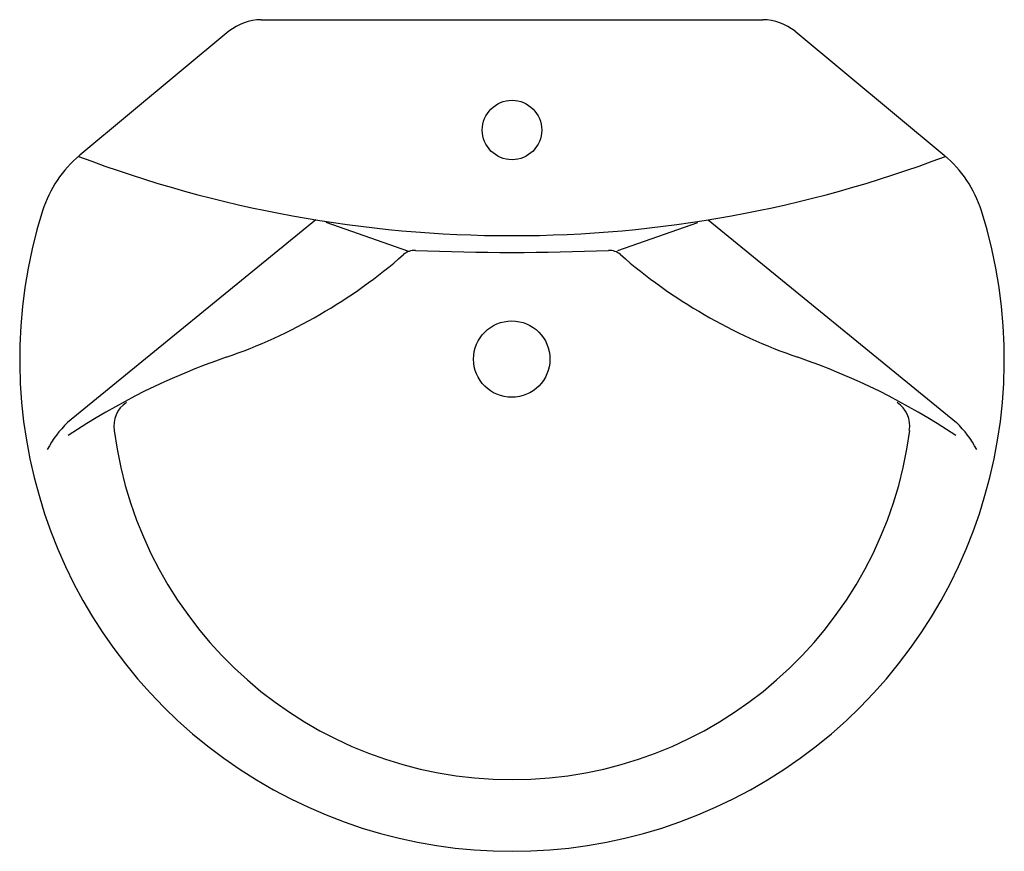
# Model space of a CAD drawing. Header units: millimetres. Extents: x -0.29 to 0.29, y -0.49 to 0.
import ezdxf

# ---------------------------------------------------------------- set-up
doc = ezdxf.new("R2010")
doc.units = ezdxf.units.MM
doc.layers.add('BLOCKS', color=3, linetype='Continuous')

msp = doc.modelspace()

# ---------------------------------------------------------------- linework, layer by layer
at = {"layer": 'BLOCKS'}
for p, q in [((-0.147753, 0), (0.147753, 0)), ((-0.166724, -0.006858), (-0.254542, -0.079903)), ((0.166724, -0.006858), (0.254542, -0.079903)), ((-0.115495, -0.117946), (-0.26179, -0.237388)), ((-0.060676, -0.136529), (-0.109422, -0.119541)), ((0.062288, -0.135967), (0.109422, -0.119541)), ((0.115495, -0.117946), (0.26179, -0.237388))]:
    msp.add_line(p, q, dxfattribs=at)
for centre, radius in [((0, -0.065), 0.0175), ((-0.000147, -0.2), 0.0225)]:
    msp.add_circle(centre, radius, dxfattribs=at)
for centre, radius, start, end in [((-0.147753, -0.029666), 0.029666, 90, 129.752845), ((0.147753, -0.029666), 0.029666, 50.247155, 90), ((-0.209778, -0.13372), 0.07, 129.752845, 162.465904), ((0, 0.594205), 0.721456, 249.274099, 290.725901), ((0.209778, -0.13372), 0.07, 17.534096, 50.247155), ((0, -0.2), 0.29, 162.465904, 17.534096), ((-0.270528, 0.097929), 0.313933, 288.977458, 311.159721), ((-0.057329, -0.145953), 0.01, 87.693429, 131.159721), ((0, 1.277336), 1.414442, 267.693429, 272.306571), ((0.057329, -0.145953), 0.01, 48.840279, 92.306571), ((0.270528, 0.097929), 0.313933, 228.840279, 251.022542), ((-0.037143, -0.580738), 0.403742, 108.977458, 123.73959), ((0.037143, -0.580738), 0.403742, 56.26041, 71.022542), ((-0.218211, -0.239242), 0.016344, 123.174672, 190.198726), ((0.217917, -0.239242), 0.016344, 349.801274, 56.825328), ((-0.217895, -0.282979), 0.063287, 133.914464, 151.939082), ((0.217895, -0.282979), 0.063287, 28.060918, 46.085536), ((0, -0.211442), 0.236299, 187.463409, 352.536591)]:
    msp.add_arc(centre, radius, start, end, dxfattribs=at)

doc.saveas('drawing.dxf')
